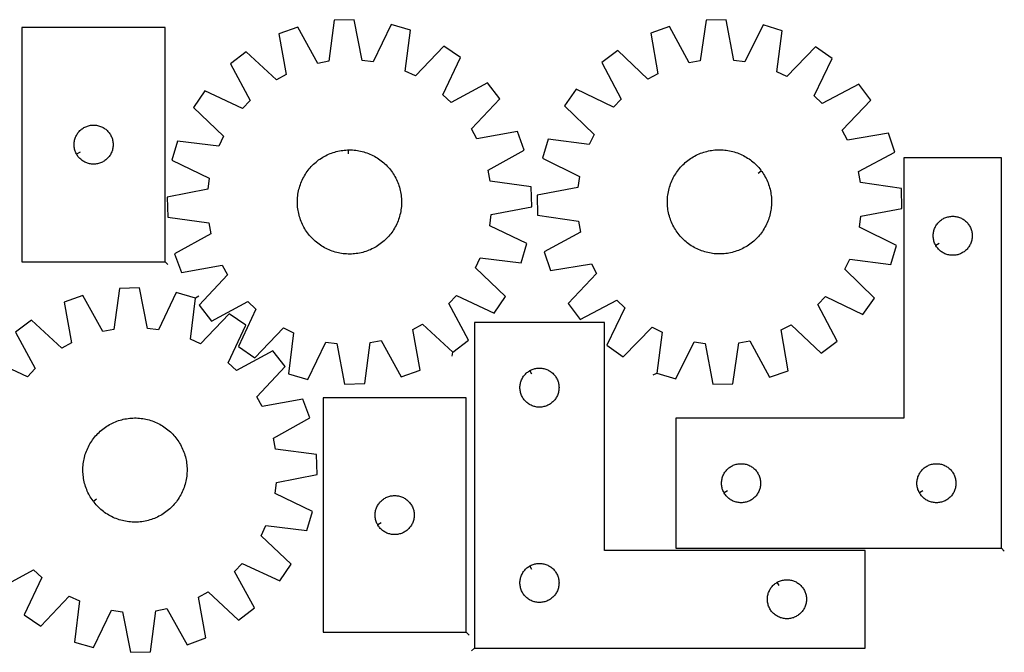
# Model space of a CAD drawing. Header units: millimetres. Extents: x 7 to 1492, y 7 to 493.
# Tile 2 of 2: x 736 to 1492, y 7 to 493. Entities that reach past the tile are written whole.
import ezdxf

# ---------------------------------------------------------------- set-up
doc = ezdxf.new("R2010")
doc.units = ezdxf.units.MM
doc.layers.add('CUT', color=7, linetype='CONTINUOUS', true_color=0x000000)
doc.layers.add('LEADIN', color=1, linetype='CONTINUOUS', true_color=0xff0000)

msp = doc.modelspace()

# ---------------------------------------------------------------- linework, layer by layer
at = {"layer": 'CUT'}
for points in [[(1068.398112, 237.520462), (1080.582941, 246.915168), (1065.515677, 274.878578), (1071.403432, 281.111852), (1100.179746, 267.662001), (1108.865083, 280.362216), (1085.894094, 302.300958), (1089.567494, 310.048571), (1121.091627, 306.149372), (1125.427291, 320.911911), (1096.801139, 334.67847), (1097.900605, 343.18203), (1129.086757, 349.215164), (1128.648343, 364.594967), (1097.169153, 368.841775), (1095.587064, 377.268895), (1123.382515, 392.643798), (1118.212938, 407.135382), (1086.962114, 401.446731), (1082.853334, 408.972507), (1104.537273, 432.184175), (1095.142568, 444.369003), (1067.179158, 429.301739), (1060.945883, 435.189494), (1074.395735, 463.965808), (1061.69552, 472.651145), (1039.756777, 449.680156), (1032.009164, 453.353556), (1035.908363, 484.87769), (1021.145824, 489.213354), (1007.379266, 460.587201), (998.875705, 461.686668), (992.842571, 492.872819), (977.462768, 492.434405), (973.215961, 460.955216), (964.78884, 459.373126), (949.413938, 487.168578), (934.922353, 481.999001), (940.611004, 450.748177), (933.085229, 446.639396), (909.873561, 468.323336), (897.688732, 458.92863), (912.755996, 430.96522), (906.868241, 424.731945), (878.091927, 438.181797), (869.40659, 425.481582), (892.377579, 403.542839), (888.704179, 395.795226), (857.180046, 399.694426), (852.844382, 384.931887), (881.470534, 371.165328), (880.371068, 362.661768), (849.184916, 356.628633), (849.62333, 341.24883), (881.10252, 337.002023), (882.684609, 328.574902), (854.889158, 313.2), (860.058735, 298.708416), (891.309559, 304.397066), (895.418339, 296.871291), (873.7344, 273.659623), (883.129105, 261.474794), (911.092515, 276.542058), (917.32579, 270.654304), (903.875938, 241.87799), (916.576153, 233.192653), (938.514896, 256.163641), (946.262509, 252.490242), (942.36331, 220.966108), (957.125849, 216.630444), (970.892407, 245.256597), (979.395968, 244.15713), (985.429102, 212.970978), (1000.808905, 213.409392), (1005.055712, 244.888582), (1013.482833, 246.470672), (1028.857735, 218.67522), (1043.34932, 223.844797), (1037.660669, 255.095621), (1045.186444, 259.204401)], [(1225.070367, 221.565739), (1239.785499, 217.071804), (1253.858653, 245.54848), (1262.349917, 244.357765), (1268.047824, 213.108627), (1283.431448, 213.381866), (1288.016036, 244.813638), (1296.45966, 246.305146), (1311.535206, 218.3462), (1326.081467, 223.359867), (1320.728717, 254.669974), (1328.298179, 258.697705), (1351.275665, 236.765768), (1363.560672, 246.02909), (1348.79455, 274.152681), (1354.748899, 280.322373), (1383.379128, 266.564295), (1392.20034, 279.170514), (1369.466256, 301.354656), (1373.222638, 309.062377), (1404.703084, 304.824894), (1409.19702, 319.540025), (1380.720344, 333.61318), (1381.911059, 342.104444), (1413.160197, 347.802351), (1412.886958, 363.185975), (1381.455185, 367.770563), (1379.963678, 376.214187), (1407.922624, 391.289733), (1402.908957, 405.835993), (1371.598849, 400.483244), (1367.571118, 408.052706), (1389.503056, 431.030192), (1380.239733, 443.315199), (1352.116142, 428.549077), (1345.94645, 434.503426), (1359.704529, 463.133655), (1347.098309, 471.954867), (1324.914168, 449.220783), (1317.206447, 452.977165), (1321.443929, 484.457611), (1306.728798, 488.951547), (1292.655644, 460.474871), (1284.16438, 461.665586), (1278.466472, 492.914724), (1263.082848, 492.641484), (1258.49826, 461.209712), (1250.054637, 459.718205), (1234.97909, 487.677151), (1220.43283, 482.663484), (1225.785579, 451.353376), (1218.216117, 447.325645), (1195.238631, 469.257583), (1182.953624, 459.99426), (1197.719747, 431.870669), (1191.765398, 425.700977), (1163.135169, 439.459056), (1154.313956, 426.852836), (1177.048041, 404.668694), (1173.291658, 396.960973), (1141.811212, 401.198456), (1137.317277, 386.483325), (1165.793953, 372.410171), (1164.603238, 363.918906), (1133.3541, 358.220999), (1133.627339, 342.837375), (1165.059111, 338.252787), (1166.550619, 329.809164), (1138.591673, 314.733617), (1143.60534, 300.187357), (1174.915447, 305.540106), (1178.943178, 297.970644), (1157.011241, 274.993158), (1166.274563, 262.708151), (1194.398154, 277.474273), (1200.567847, 271.519925), (1186.809768, 242.889695), (1199.415987, 234.068483), (1221.600129, 256.802568), (1229.30785, 253.046185)], [(847.662162, 306.9767), (847.662162, 486.9767), (737.662162, 486.9767), (737.662162, 306.9767)], [(779.612212, 389.590929), (779.42198, 389.927049), (779.076628, 390.617984), (778.767303, 391.325782), (778.494824, 392.048565), (778.259914, 392.784416), (778.063197, 393.531384), (777.905193, 394.287489), (777.786322, 395.050725), (777.706899, 395.819068), (777.667135, 396.590482), (777.667135, 397.362919), (777.706899, 398.134332), (777.786322, 398.902676), (777.905193, 399.665912), (778.063197, 400.422016), (778.259914, 401.168985), (778.494824, 401.904836), (778.767303, 402.627619), (779.076628, 403.335416), (779.42198, 404.026351), (779.802443, 404.698592), (780.217007, 405.350356), (780.664574, 405.979914), (781.143956, 406.585598), (781.653882, 407.1658), (782.193, 407.718983), (782.759881, 408.243679), (783.35302, 408.738497), (783.970846, 409.202125), (784.611719, 409.633334), (785.273941, 410.030979), (785.955755, 410.394006), (786.655354, 410.721454), (787.370881, 411.012453), (788.10044, 411.266231), (788.842096, 411.482116), (789.593881, 411.659536), (790.353804, 411.798019), (791.119847, 411.897198), (791.889981, 411.956812), (792.662162, 411.9767), (793.434344, 411.956812), (794.204477, 411.897198), (794.970521, 411.798019), (795.730443, 411.659536), (796.482229, 411.482116), (797.223885, 411.266231), (797.953444, 411.012453), (798.668971, 410.721454), (799.368569, 410.394006), (800.050383, 410.030979), (800.712605, 409.633334), (801.353479, 409.202125), (801.971305, 408.738497), (802.564444, 408.243679), (803.131325, 407.718983), (803.670443, 407.1658), (804.180369, 406.585598), (804.659751, 405.979914), (805.107318, 405.350356), (805.521882, 404.698592), (805.902344, 404.026351), (806.247696, 403.335416), (806.557022, 402.627619), (806.829501, 401.904836), (807.06441, 401.168985), (807.261128, 400.422016), (807.419132, 399.665912), (807.538002, 398.902676), (807.617425, 398.134332), (807.657189, 397.362919), (807.657189, 396.590482), (807.617425, 395.819068), (807.538002, 395.050725), (807.419132, 394.287489), (807.261128, 393.531384), (807.06441, 392.784416), (806.829501, 392.048565), (806.557022, 391.325782), (806.247696, 390.617984), (805.902344, 389.927049), (805.521882, 389.254808), (805.107318, 388.603044), (804.659751, 387.973486), (804.180369, 387.367803), (803.670443, 386.7876), (803.131325, 386.234417), (802.564444, 385.709721), (801.971305, 385.214903), (801.353479, 384.751275), (800.712605, 384.320067), (800.050383, 383.922422), (799.368569, 383.559394), (798.668971, 383.231947), (797.953444, 382.940948), (797.223885, 382.68717), (796.482229, 382.471284), (795.730443, 382.293865), (794.970521, 382.155382), (794.204477, 382.056202), (793.434344, 381.996589), (792.662162, 381.9767), (791.889981, 381.996589), (791.119847, 382.056202), (790.353804, 382.155382), (789.593881, 382.293865), (788.842096, 382.471284), (788.10044, 382.68717), (787.370881, 382.940948), (786.655354, 383.231947), (785.955755, 383.559394), (785.273941, 383.922422), (784.611719, 384.320067), (783.970846, 384.751275), (783.35302, 385.214903), (782.759881, 385.709721), (782.193, 386.234417), (781.653882, 386.7876), (781.143956, 387.367803), (780.664574, 387.973486), (780.217007, 388.603044), (779.802443, 389.254808)], [(988.310232, 392.908442), (988.938391, 392.921412), (990.194903, 392.907876), (991.450371, 392.854879), (992.703554, 392.762474), (993.953216, 392.63075), (995.198124, 392.459838), (996.43705, 392.249908), (997.668769, 392.001165), (998.892068, 391.713856), (1000.105739, 391.388264), (1001.308584, 391.02471), (1002.499416, 390.623553), (1003.677059, 390.18519), (1004.840352, 389.710052), (1005.988147, 389.198608), (1007.11931, 388.651364), (1008.232726, 388.068859), (1009.327295, 387.451668), (1010.401938, 386.800401), (1011.455594, 386.1157), (1012.487223, 385.39824), (1013.495807, 384.64873), (1014.480351, 383.86791), (1015.439883, 383.056549), (1016.373456, 382.215449), (1017.280148, 381.345441), (1018.159066, 380.447381), (1019.009341, 379.522157), (1019.830134, 378.570682), (1020.620636, 377.593895), (1021.380066, 376.592759), (1022.107676, 375.568263), (1022.802745, 374.521418), (1023.46459, 373.453257), (1024.092557, 372.364834), (1024.686025, 371.257223), (1025.244409, 370.131517), (1025.767159, 368.988827), (1026.253758, 367.830282), (1026.703726, 366.657023), (1027.11662, 365.47021), (1027.49203, 364.271013), (1027.829588, 363.060616), (1028.12896, 361.840213), (1028.38985, 360.611008), (1028.612001, 359.374216), (1028.795195, 358.131056), (1028.939249, 356.882755), (1029.044022, 355.630545), (1029.10941, 354.375662), (1029.135349, 353.119344), (1029.121814, 351.862832), (1029.068817, 350.607365), (1028.976411, 349.354181), (1028.844688, 348.104519), (1028.673776, 346.859611), (1028.463845, 345.620686), (1028.215103, 344.388966), (1027.927794, 343.165667), (1027.602201, 341.951996), (1027.238648, 340.749151), (1026.837491, 339.55832), (1026.399127, 338.380676), (1025.923989, 337.217383), (1025.412546, 336.069589), (1024.865302, 334.938425), (1024.282797, 333.825009), (1023.665606, 332.73044), (1023.014339, 331.655797), (1022.329637, 330.602141), (1021.612178, 329.570512), (1020.862668, 328.561928), (1020.081847, 327.577384), (1019.270487, 326.617853), (1018.429387, 325.68428), (1017.559378, 324.777587), (1016.661319, 323.89867), (1015.736095, 323.048395), (1014.78462, 322.227601), (1013.807832, 321.437099), (1012.806697, 320.677669), (1011.782201, 319.95006), (1010.735356, 319.25499), (1009.667195, 318.593145), (1008.578771, 317.965179), (1007.47116, 317.37171), (1006.345455, 316.813326), (1005.202765, 316.290576), (1004.044219, 315.803977), (1002.870961, 315.354009), (1001.684147, 314.941116), (1000.48495, 314.565705), (999.274553, 314.228147), (998.05415, 313.928775), (996.824946, 313.667885), (995.588153, 313.445734), (994.344993, 313.262541), (993.096692, 313.118487), (991.844482, 313.013714), (990.5896, 312.948325), (989.333282, 312.922386), (988.076769, 312.935922), (986.821302, 312.988918), (985.568119, 313.081324), (984.318457, 313.213048), (983.073549, 313.383959), (981.834623, 313.59389), (980.602903, 313.842633), (979.379605, 314.129942), (978.165934, 314.455534), (976.963089, 314.819088), (975.772257, 315.220244), (974.594614, 315.658608), (973.431321, 316.133746), (972.283526, 316.64519), (971.152363, 317.192434), (970.038947, 317.774939), (968.944377, 318.392129), (967.869734, 319.043397), (966.816079, 319.728098), (965.78445, 320.445558), (964.775866, 321.195068), (963.791322, 321.975888), (962.83179, 322.787249), (961.898217, 323.628348), (960.991525, 324.498357), (960.112607, 325.396417), (959.262332, 326.32164), (958.441539, 327.273116), (957.651037, 328.249903), (956.891606, 329.251038), (956.163997, 330.275534), (955.468927, 331.322379), (954.807083, 332.390541), (954.179116, 333.478964), (953.585648, 334.586575), (953.027263, 335.712281), (952.504514, 336.85497), (952.017915, 338.013516), (951.567946, 339.186774), (951.155053, 340.373588), (950.779643, 341.572785), (950.442085, 342.783182), (950.142713, 344.003585), (949.881823, 345.232789), (949.659671, 346.469582), (949.476478, 347.712742), (949.332424, 348.961043), (949.227651, 350.213253), (949.162263, 351.468136), (949.136324, 352.724453), (949.149859, 353.980966), (949.202856, 355.236433), (949.295262, 356.489616), (949.426985, 357.739279), (949.597897, 358.984187), (949.807828, 360.223112), (950.05657, 361.454832), (950.343879, 362.678131), (950.669471, 363.891802), (951.033025, 365.094646), (951.434182, 366.285478), (951.872546, 367.463121), (952.347684, 368.626414), (952.859127, 369.774209), (953.406371, 370.905372), (953.988876, 372.018788), (954.606067, 373.113358), (955.257334, 374.188001), (955.942036, 375.241657), (956.659495, 376.273286), (957.409005, 377.28187), (958.189826, 378.266413), (959.001186, 379.225945), (959.842286, 380.159518), (960.712295, 381.066211), (961.610354, 381.945128), (962.535578, 382.795403), (963.487053, 383.616197), (964.46384, 384.406699), (965.464976, 385.166129), (966.489472, 385.893738), (967.536317, 386.588808), (968.604478, 387.250653), (969.692901, 387.878619), (970.800512, 388.472087), (971.926218, 389.030472), (973.068908, 389.553222), (974.227454, 390.039821), (975.400712, 390.489789), (976.587525, 390.902682), (977.786723, 391.278093), (978.99712, 391.615651), (980.217523, 391.915022), (981.446727, 392.175913), (982.683519, 392.398064), (983.92668, 392.581257), (985.174981, 392.725311), (986.42719, 392.830084), (987.682073, 392.895472)], [(1305.379381, 376.839546), (1305.753699, 376.33493), (1306.470265, 375.30268), (1307.154054, 374.248432), (1307.80439, 373.173225), (1308.420633, 372.078121), (1309.002173, 370.964202), (1309.548438, 369.832565), (1310.058887, 368.684328), (1310.533017, 367.520624), (1310.970361, 366.342601), (1311.370486, 365.151422), (1311.732998, 363.948263), (1312.057539, 362.734311), (1312.343789, 361.510764), (1312.591465, 360.278829), (1312.800323, 359.039722), (1312.970156, 357.794667), (1313.100798, 356.544891), (1313.192118, 355.291628), (1313.244028, 354.036115), (1313.256475, 352.779592), (1313.229448, 351.523297), (1313.162973, 350.268471), (1313.057116, 349.016352), (1312.911981, 347.768177), (1312.727711, 346.525176), (1312.504489, 345.288576), (1312.242534, 344.059598), (1311.942106, 342.839455), (1311.6035, 341.62935), (1311.227051, 340.430479), (1310.81313, 339.244023), (1310.362146, 338.071155), (1309.874544, 336.913031), (1309.350805, 335.770795), (1308.791446, 334.645573), (1308.197018, 333.538476), (1307.56811, 332.450597), (1306.90534, 331.38301), (1306.209364, 330.336767), (1305.480868, 329.312901), (1304.720571, 328.312424), (1303.929224, 327.336321), (1303.107606, 326.385557), (1302.25653, 325.46107), (1301.376836, 324.563772), (1300.46939, 323.694549), (1299.535089, 322.854258), (1298.574855, 322.043729), (1297.589636, 321.263761), (1296.580403, 320.515125), (1295.548153, 319.798559), (1294.493905, 319.11477), (1293.418698, 318.464434), (1292.323595, 317.848191), (1291.209675, 317.26665), (1290.078038, 316.720386), (1288.929801, 316.209937), (1287.766097, 315.735806), (1286.588074, 315.298462), (1285.396895, 314.898337), (1284.193736, 314.535825), (1282.979784, 314.211284), (1281.756237, 313.925034), (1280.524302, 313.677358), (1279.285195, 313.468501), (1278.04014, 313.298667), (1276.790364, 313.168026), (1275.537101, 313.076705), (1274.281588, 313.024796), (1273.025065, 313.012349), (1271.76877, 313.039376), (1270.513944, 313.105851), (1269.261826, 313.211708), (1268.01365, 313.356843), (1266.770649, 313.541112), (1265.534049, 313.764335), (1264.305071, 314.026289), (1263.084928, 314.326718), (1261.874824, 314.665324), (1260.675952, 315.041773), (1259.489497, 315.455693), (1258.316628, 315.906677), (1257.158504, 316.39428), (1256.016268, 316.918019), (1254.891046, 317.477378), (1253.783949, 318.071805), (1252.69607, 318.700714), (1251.628483, 319.363483), (1250.58224, 320.059459), (1249.558374, 320.787955), (1248.557897, 321.548252), (1247.581794, 322.3396), (1246.63103, 323.161217), (1245.706543, 324.012293), (1244.809245, 324.891988), (1243.940022, 325.799434), (1243.099731, 326.733734), (1242.289202, 327.693968), (1241.509234, 328.679188), (1240.760598, 329.68842), (1240.044032, 330.72067), (1239.360243, 331.774919), (1238.709907, 332.850125), (1238.093664, 333.945229), (1237.512124, 335.059149), (1236.965859, 336.190786), (1236.45541, 337.339023), (1235.981279, 338.502727), (1235.543936, 339.680749), (1235.14381, 340.871928), (1234.781298, 342.075087), (1234.456757, 343.289039), (1234.170507, 344.512587), (1233.922832, 345.744522), (1233.713974, 346.983628), (1233.54414, 348.228684), (1233.413499, 349.47846), (1233.322179, 350.731722), (1233.270269, 351.987235), (1233.257822, 353.243759), (1233.284849, 354.500054), (1233.351324, 355.754879), (1233.457181, 357.006998), (1233.602316, 358.255174), (1233.786586, 359.498175), (1234.009808, 360.734774), (1234.271762, 361.963752), (1234.572191, 363.183896), (1234.910797, 364.394), (1235.287246, 365.592872), (1235.701167, 366.779327), (1236.152151, 367.952195), (1236.639753, 369.110319), (1237.163492, 370.252556), (1237.722851, 371.377778), (1238.317278, 372.484874), (1238.946187, 373.572753), (1239.608956, 374.640341), (1240.304933, 375.686584), (1241.033429, 376.710449), (1241.793726, 377.710927), (1242.585073, 378.687029), (1243.40669, 379.637793), (1244.257766, 380.56228), (1245.137461, 381.459578), (1246.044907, 382.328802), (1246.979207, 383.169093), (1247.939441, 383.979622), (1248.924661, 384.759589), (1249.933894, 385.508226), (1250.966144, 386.224792), (1252.020392, 386.90858), (1253.095599, 387.558917), (1254.190702, 388.17516), (1255.304622, 388.7567), (1256.436259, 389.302965), (1257.584496, 389.813414), (1258.7482, 390.287544), (1259.926223, 390.724888), (1261.117401, 391.125013), (1262.32056, 391.487525), (1263.534513, 391.812066), (1264.75806, 392.098316), (1265.989995, 392.345992), (1267.229101, 392.55485), (1268.474157, 392.724683), (1269.723933, 392.855325), (1270.977195, 392.946645), (1272.232708, 392.998555), (1273.489232, 393.011002), (1274.745527, 392.983975), (1276.000352, 392.9175), (1277.252471, 392.811643), (1278.500647, 392.666508), (1279.743648, 392.482238), (1280.980248, 392.259016), (1282.209225, 391.997061), (1283.429369, 391.696633), (1284.639473, 391.358027), (1285.838345, 390.981578), (1287.0248, 390.567657), (1288.197668, 390.116673), (1289.355792, 389.629071), (1290.498029, 389.105332), (1291.623251, 388.545973), (1292.730347, 387.951545), (1293.818226, 387.322637), (1294.885814, 386.659867), (1295.932057, 385.963891), (1296.955922, 385.235395), (1297.9564, 384.475098), (1298.932502, 383.68375), (1299.883266, 382.862133), (1300.807753, 382.011057), (1301.705051, 381.131362), (1302.574275, 380.223917), (1303.414566, 379.289616), (1304.225095, 378.329382), (1305.005063, 377.344163)], [(1489.835418, 86.9497), (1489.835418, 386.9497), (1414.835418, 386.9497), (1414.835418, 186.9497), (1239.835418, 186.9497), (1239.835418, 86.9497)], [(1439.285468, 319.563928), (1439.095236, 319.900049), (1438.749884, 320.590984), (1438.440559, 321.298781), (1438.16808, 322.021564), (1437.93317, 322.757415), (1437.736453, 323.504384), (1437.578449, 324.260488), (1437.459578, 325.023724), (1437.380155, 325.792068), (1437.340391, 326.563481), (1437.340391, 327.335919), (1437.380155, 328.107332), (1437.459578, 328.875675), (1437.578449, 329.638911), (1437.736453, 330.395016), (1437.93317, 331.141984), (1438.16808, 331.877836), (1438.440559, 332.600618), (1438.749884, 333.308416), (1439.095236, 333.999351), (1439.475699, 334.671592), (1439.890263, 335.323356), (1440.33783, 335.952914), (1440.817212, 336.558597), (1441.327138, 337.1388), (1441.866256, 337.691983), (1442.433136, 338.216679), (1443.026276, 338.711497), (1443.644102, 339.175125), (1444.284975, 339.606333), (1444.947197, 340.003978), (1445.629011, 340.367006), (1446.32861, 340.694453), (1447.044137, 340.985452), (1447.773696, 341.239231), (1448.515351, 341.455116), (1449.267137, 341.632535), (1450.02706, 341.771018), (1450.793103, 341.870198), (1451.563237, 341.929811), (1452.335418, 341.9497), (1453.1076, 341.929811), (1453.877733, 341.870198), (1454.643777, 341.771018), (1455.403699, 341.632535), (1456.155485, 341.455116), (1456.897141, 341.239231), (1457.6267, 340.985452), (1458.342227, 340.694453), (1459.041825, 340.367006), (1459.723639, 340.003978), (1460.385861, 339.606333), (1461.026735, 339.175125), (1461.644561, 338.711497), (1462.2377, 338.216679), (1462.804581, 337.691983), (1463.343699, 337.1388), (1463.853625, 336.558597), (1464.333007, 335.952914), (1464.780573, 335.323356), (1465.195138, 334.671592), (1465.5756, 333.999351), (1465.920952, 333.308416), (1466.230278, 332.600618), (1466.502757, 331.877836), (1466.737666, 331.141984), (1466.934384, 330.395016), (1467.092388, 329.638911), (1467.211258, 328.875675), (1467.290681, 328.107332), (1467.330445, 327.335919), (1467.330445, 326.563481), (1467.290681, 325.792068), (1467.211258, 325.023724), (1467.092388, 324.260488), (1466.934384, 323.504384), (1466.737666, 322.757415), (1466.502757, 322.021564), (1466.230278, 321.298781), (1465.920952, 320.590984), (1465.5756, 319.900049), (1465.195138, 319.227808), (1464.780573, 318.576044), (1464.333007, 317.946486), (1463.853625, 317.340802), (1463.343699, 316.7606), (1462.804581, 316.207417), (1462.2377, 315.682721), (1461.644561, 315.187903), (1461.026735, 314.724275), (1460.385861, 314.293066), (1459.723639, 313.895421), (1459.041825, 313.532394), (1458.342227, 313.204946), (1457.6267, 312.913948), (1456.897141, 312.660169), (1456.155485, 312.444284), (1455.403699, 312.266865), (1454.643777, 312.128381), (1453.877733, 312.029202), (1453.1076, 311.969588), (1452.335418, 311.9497), (1451.563237, 311.969588), (1450.793103, 312.029202), (1450.02706, 312.128381), (1449.267137, 312.266865), (1448.515351, 312.444284), (1447.773696, 312.660169), (1447.044137, 312.913948), (1446.32861, 313.204946), (1445.629011, 313.532394), (1444.947197, 313.895421), (1444.284975, 314.293066), (1443.644102, 314.724275), (1443.026276, 315.187903), (1442.433136, 315.682721), (1441.866256, 316.207417), (1441.327138, 316.7606), (1440.817212, 317.340802), (1440.33783, 317.946486), (1439.890263, 318.576044), (1439.475699, 319.227808)], [(1085.03109, 10.347427), (1385.03109, 10.347427), (1385.03109, 85.347427), (1185.03109, 85.347427), (1185.03109, 260.347427), (1085.03109, 260.347427)], [(1127.645319, 223.397377), (1127.981439, 223.587608), (1128.672375, 223.93296), (1129.380172, 224.242286), (1130.102955, 224.514765), (1130.838806, 224.749675), (1131.585774, 224.946392), (1132.341879, 225.104396), (1133.105115, 225.223267), (1133.873459, 225.302689), (1134.644872, 225.342454), (1135.417309, 225.342454), (1136.188722, 225.302689), (1136.957066, 225.223267), (1137.720302, 225.104396), (1138.476407, 224.946392), (1139.223375, 224.749675), (1139.959226, 224.514765), (1140.682009, 224.242286), (1141.389806, 223.93296), (1142.080742, 223.587608), (1142.752982, 223.207146), (1143.404746, 222.792582), (1144.034305, 222.345015), (1144.639988, 221.865633), (1145.220191, 221.355707), (1145.773373, 220.816589), (1146.298069, 220.249708), (1146.792888, 219.656569), (1147.256516, 219.038743), (1147.687724, 218.397869), (1148.085369, 217.735648), (1148.448397, 217.053833), (1148.775844, 216.354235), (1149.066843, 215.638708), (1149.320621, 214.909149), (1149.536506, 214.167493), (1149.713926, 213.415708), (1149.852409, 212.655785), (1149.951589, 211.889741), (1150.011202, 211.119608), (1150.03109, 210.347427), (1150.011202, 209.575245), (1149.951589, 208.805112), (1149.852409, 208.039068), (1149.713926, 207.279146), (1149.536506, 206.52736), (1149.320621, 205.785704), (1149.066843, 205.056145), (1148.775844, 204.340618), (1148.448397, 203.64102), (1148.085369, 202.959205), (1147.687724, 202.296984), (1147.256516, 201.65611), (1146.792888, 201.038284), (1146.298069, 200.445145), (1145.773373, 199.878264), (1145.220191, 199.339146), (1144.639988, 198.82922), (1144.034305, 198.349838), (1143.404746, 197.902271), (1142.752982, 197.487707), (1142.080742, 197.107245), (1141.389806, 196.761893), (1140.682009, 196.452567), (1139.959226, 196.180088), (1139.223375, 195.945178), (1138.476407, 195.748461), (1137.720302, 195.590457), (1136.957066, 195.471586), (1136.188722, 195.392164), (1135.417309, 195.352399), (1134.644872, 195.352399), (1133.873459, 195.392164), (1133.105115, 195.471586), (1132.341879, 195.590457), (1131.585774, 195.748461), (1130.838806, 195.945178), (1130.102955, 196.180088), (1129.380172, 196.452567), (1128.672375, 196.761893), (1127.981439, 197.107245), (1127.309198, 197.487707), (1126.657435, 197.902271), (1126.027876, 198.349838), (1125.422193, 198.82922), (1124.84199, 199.339146), (1124.288808, 199.878264), (1123.764112, 200.445145), (1123.269293, 201.038284), (1122.805665, 201.65611), (1122.374457, 202.296984), (1121.976812, 202.959205), (1121.613784, 203.64102), (1121.286337, 204.340618), (1120.995338, 205.056145), (1120.74156, 205.785704), (1120.525675, 206.52736), (1120.348255, 207.279146), (1120.209772, 208.039068), (1120.110592, 208.805112), (1120.050979, 209.575245), (1120.03109, 210.347427), (1120.050979, 211.119608), (1120.110592, 211.889741), (1120.209772, 212.655785), (1120.348255, 213.415708), (1120.525675, 214.167493), (1120.74156, 214.909149), (1120.995338, 215.638708), (1121.286337, 216.354235), (1121.613784, 217.053833), (1121.976812, 217.735648), (1122.374457, 218.397869), (1122.805665, 219.038743), (1123.269293, 219.656569), (1123.764112, 220.249708), (1124.288808, 220.816589), (1124.84199, 221.355707), (1125.422193, 221.865633), (1126.027876, 222.345015), (1126.657435, 222.792582), (1127.309198, 223.207146)], [(1078.834709, 22.45253), (1078.834709, 202.45253), (968.834709, 202.45253), (968.834709, 22.45253)], [(792.615349, 122.807088), (792.23461, 123.306878), (791.504907, 124.329883), (790.807696, 125.375304), (790.143667, 126.442109), (789.513475, 127.529245), (788.917742, 128.635639), (788.357055, 129.7602), (787.831969, 130.901818), (787.343, 132.059365), (786.890633, 133.231701), (786.475312, 134.417667), (786.097448, 135.616093), (785.757415, 136.825797), (785.455547, 138.045585), (785.192142, 139.274253), (784.96746, 140.510589), (784.781724, 141.753371), (784.635116, 143.001375), (784.527782, 144.253368), (784.459826, 145.508114), (784.431316, 146.764376), (784.442281, 148.020914), (784.492709, 149.276487), (784.58255, 150.529856), (784.711717, 151.779786), (784.880081, 153.025041), (785.087476, 154.264393), (785.333698, 155.496619), (785.618503, 156.720504), (785.941612, 157.934838), (786.302704, 159.138424), (786.701423, 160.330074), (787.137376, 161.508612), (787.610133, 162.672875), (788.119227, 163.821713), (788.664156, 164.953994), (789.244381, 166.068599), (789.859331, 167.164429), (790.508398, 168.240403), (791.190943, 169.295457), (791.90629, 170.328552), (792.653735, 171.338668), (793.432539, 172.324807), (794.241935, 173.285997), (795.081122, 174.221288), (795.949274, 175.129759), (796.845534, 176.010512), (797.769016, 176.862678), (798.718809, 177.685417), (799.693977, 178.477916), (800.693557, 179.239393), (801.716562, 179.969097), (802.761983, 180.666307), (803.828788, 181.330336), (804.915924, 181.960528), (806.022318, 182.556261), (807.146879, 183.116948), (808.288497, 183.642035), (809.446044, 184.131003), (810.61838, 184.583371), (811.804346, 184.998691), (813.002772, 185.376555), (814.212476, 185.716589), (815.432264, 186.018457), (816.660932, 186.281862), (817.897268, 186.506543), (819.14005, 186.692279), (820.388054, 186.838887), (821.640047, 186.946222), (822.894793, 187.014178), (824.151055, 187.042687), (825.407593, 187.031723), (826.663166, 186.981295), (827.916535, 186.891453), (829.166464, 186.762287), (830.41172, 186.593923), (831.651072, 186.386527), (832.883298, 186.140306), (834.107182, 185.8555), (835.321517, 185.532392), (836.525103, 185.1713), (837.716753, 184.77258), (838.895291, 184.336627), (840.059553, 183.86387), (841.208392, 183.354776), (842.340673, 182.809848), (843.455278, 182.229622), (844.551108, 181.614672), (845.627081, 180.965605), (846.682136, 180.283061), (847.715231, 179.567713), (848.725346, 178.820269), (849.711486, 178.041464), (850.672675, 177.232069), (851.607967, 176.392881), (852.516438, 175.524729), (853.397191, 174.62847), (854.249357, 173.704988), (855.072096, 172.755194), (855.864595, 171.780026), (856.626072, 170.780446), (857.355776, 169.757441), (858.052986, 168.712021), (858.717015, 167.645216), (859.347207, 166.55808), (859.94294, 165.451685), (860.503627, 164.327124), (861.028713, 163.185507), (861.517682, 162.027959), (861.97005, 160.855624), (862.38537, 159.669657), (862.763234, 158.471231), (863.103268, 157.261527), (863.405136, 156.041739), (863.66854, 154.813071), (863.893222, 153.576736), (864.078958, 152.333953), (864.225566, 151.08595), (864.332901, 149.833957), (864.400856, 148.57921), (864.429366, 147.322948), (864.418402, 146.066411), (864.367974, 144.810838), (864.278132, 143.557468), (864.148966, 142.307539), (863.980602, 141.062284), (863.773206, 139.822931), (863.526984, 138.590705), (863.242179, 137.366821), (862.919071, 136.152487), (862.557979, 134.948901), (862.159259, 133.757251), (861.723306, 132.578713), (861.250549, 131.41445), (860.741455, 130.265611), (860.196527, 129.133331), (859.616301, 128.018725), (859.001351, 126.922895), (858.352284, 125.846922), (857.66974, 124.791867), (856.954392, 123.758772), (856.206948, 122.748657), (855.428143, 121.762518), (854.618748, 120.801328), (853.77956, 119.866036), (852.911408, 118.957565), (852.015149, 118.076812), (851.091666, 117.224646), (850.141873, 116.401907), (849.166705, 115.609409), (848.167125, 114.847931), (847.14412, 114.118228), (846.098699, 113.421017), (845.031895, 112.756989), (843.944759, 112.126797), (842.838364, 111.531063), (841.713803, 110.970377), (840.572186, 110.44529), (839.414638, 109.956321), (838.242302, 109.503954), (837.056336, 109.088633), (835.85791, 108.710769), (834.648206, 108.370736), (833.428418, 108.068868), (832.19975, 107.805463), (830.963415, 107.580782), (829.720632, 107.395045), (828.472628, 107.248437), (827.220636, 107.141103), (825.965889, 107.073147), (824.709627, 107.044637), (823.45309, 107.055602), (822.197516, 107.10603), (820.944147, 107.195871), (819.694218, 107.325038), (818.448963, 107.493402), (817.20961, 107.700797), (815.977384, 107.947019), (814.7535, 108.231825), (813.539165, 108.554933), (812.335579, 108.916025), (811.143929, 109.314744), (809.965392, 109.750697), (808.801129, 110.223454), (807.65229, 110.732548), (806.520009, 111.277477), (805.405404, 111.857702), (804.309574, 112.472652), (803.233601, 113.12172), (802.178546, 113.804264), (801.145451, 114.519611), (800.135336, 115.267056), (799.149197, 116.04586), (798.188007, 116.855256), (797.252715, 117.694443), (796.344244, 118.562595), (795.463491, 119.458855), (794.611325, 120.382337), (793.788586, 121.332131), (792.996087, 122.307298)], [(1276.785468, 129.563928), (1276.595236, 129.900049), (1276.249884, 130.590984), (1275.940559, 131.298781), (1275.66808, 132.021564), (1275.43317, 132.757415), (1275.236453, 133.504384), (1275.078449, 134.260488), (1274.959578, 135.023724), (1274.880155, 135.792068), (1274.840391, 136.563481), (1274.840391, 137.335919), (1274.880155, 138.107332), (1274.959578, 138.875675), (1275.078449, 139.638911), (1275.236453, 140.395016), (1275.43317, 141.141984), (1275.66808, 141.877836), (1275.940559, 142.600618), (1276.249884, 143.308416), (1276.595236, 143.999351), (1276.975699, 144.671592), (1277.390263, 145.323356), (1277.83783, 145.952914), (1278.317212, 146.558597), (1278.827138, 147.1388), (1279.366256, 147.691983), (1279.933136, 148.216679), (1280.526276, 148.711497), (1281.144102, 149.175125), (1281.784975, 149.606333), (1282.447197, 150.003978), (1283.129011, 150.367006), (1283.82861, 150.694453), (1284.544137, 150.985452), (1285.273696, 151.239231), (1286.015351, 151.455116), (1286.767137, 151.632535), (1287.52706, 151.771018), (1288.293103, 151.870198), (1289.063237, 151.929811), (1289.835418, 151.9497), (1290.6076, 151.929811), (1291.377733, 151.870198), (1292.143777, 151.771018), (1292.903699, 151.632535), (1293.655485, 151.455116), (1294.397141, 151.239231), (1295.1267, 150.985452), (1295.842227, 150.694453), (1296.541825, 150.367006), (1297.223639, 150.003978), (1297.885861, 149.606333), (1298.526735, 149.175125), (1299.144561, 148.711497), (1299.7377, 148.216679), (1300.304581, 147.691983), (1300.843699, 147.1388), (1301.353625, 146.558597), (1301.833007, 145.952914), (1302.280573, 145.323356), (1302.695138, 144.671592), (1303.0756, 143.999351), (1303.420952, 143.308416), (1303.730278, 142.600618), (1304.002757, 141.877836), (1304.237666, 141.141984), (1304.434384, 140.395016), (1304.592388, 139.638911), (1304.711258, 138.875675), (1304.790681, 138.107332), (1304.830445, 137.335919), (1304.830445, 136.563481), (1304.790681, 135.792068), (1304.711258, 135.023724), (1304.592388, 134.260488), (1304.434384, 133.504384), (1304.237666, 132.757415), (1304.002757, 132.021564), (1303.730278, 131.298781), (1303.420952, 130.590984), (1303.0756, 129.900049), (1302.695138, 129.227808), (1302.280573, 128.576044), (1301.833007, 127.946486), (1301.353625, 127.340802), (1300.843699, 126.7606), (1300.304581, 126.207417), (1299.7377, 125.682721), (1299.144561, 125.187903), (1298.526735, 124.724275), (1297.885861, 124.293066), (1297.223639, 123.895421), (1296.541825, 123.532394), (1295.842227, 123.204946), (1295.1267, 122.913948), (1294.397141, 122.660169), (1293.655485, 122.444284), (1292.903699, 122.266865), (1292.143777, 122.128381), (1291.377733, 122.029202), (1290.6076, 121.969588), (1289.835418, 121.9497), (1289.063237, 121.969588), (1288.293103, 122.029202), (1287.52706, 122.128381), (1286.767137, 122.266865), (1286.015351, 122.444284), (1285.273696, 122.660169), (1284.544137, 122.913948), (1283.82861, 123.204946), (1283.129011, 123.532394), (1282.447197, 123.895421), (1281.784975, 124.293066), (1281.144102, 124.724275), (1280.526276, 125.187903), (1279.933136, 125.682721), (1279.366256, 126.207417), (1278.827138, 126.7606), (1278.317212, 127.340802), (1277.83783, 127.946486), (1277.390263, 128.576044), (1276.975699, 129.227808)], [(1426.785468, 129.563928), (1426.595236, 129.900049), (1426.249884, 130.590984), (1425.940559, 131.298781), (1425.66808, 132.021564), (1425.43317, 132.757415), (1425.236453, 133.504384), (1425.078449, 134.260488), (1424.959578, 135.023724), (1424.880155, 135.792068), (1424.840391, 136.563481), (1424.840391, 137.335919), (1424.880155, 138.107332), (1424.959578, 138.875675), (1425.078449, 139.638911), (1425.236453, 140.395016), (1425.43317, 141.141984), (1425.66808, 141.877836), (1425.940559, 142.600618), (1426.249884, 143.308416), (1426.595236, 143.999351), (1426.975699, 144.671592), (1427.390263, 145.323356), (1427.83783, 145.952914), (1428.317212, 146.558597), (1428.827138, 147.1388), (1429.366256, 147.691983), (1429.933136, 148.216679), (1430.526276, 148.711497), (1431.144102, 149.175125), (1431.784975, 149.606333), (1432.447197, 150.003978), (1433.129011, 150.367006), (1433.82861, 150.694453), (1434.544137, 150.985452), (1435.273696, 151.239231), (1436.015351, 151.455116), (1436.767137, 151.632535), (1437.52706, 151.771018), (1438.293103, 151.870198), (1439.063237, 151.929811), (1439.835418, 151.9497), (1440.6076, 151.929811), (1441.377733, 151.870198), (1442.143777, 151.771018), (1442.903699, 151.632535), (1443.655485, 151.455116), (1444.397141, 151.239231), (1445.1267, 150.985452), (1445.842227, 150.694453), (1446.541825, 150.367006), (1447.223639, 150.003978), (1447.885861, 149.606333), (1448.526735, 149.175125), (1449.144561, 148.711497), (1449.7377, 148.216679), (1450.304581, 147.691983), (1450.843699, 147.1388), (1451.353625, 146.558597), (1451.833007, 145.952914), (1452.280573, 145.323356), (1452.695138, 144.671592), (1453.0756, 143.999351), (1453.420952, 143.308416), (1453.730278, 142.600618), (1454.002757, 141.877836), (1454.237666, 141.141984), (1454.434384, 140.395016), (1454.592388, 139.638911), (1454.711258, 138.875675), (1454.790681, 138.107332), (1454.830445, 137.335919), (1454.830445, 136.563481), (1454.790681, 135.792068), (1454.711258, 135.023724), (1454.592388, 134.260488), (1454.434384, 133.504384), (1454.237666, 132.757415), (1454.002757, 132.021564), (1453.730278, 131.298781), (1453.420952, 130.590984), (1453.0756, 129.900049), (1452.695138, 129.227808), (1452.280573, 128.576044), (1451.833007, 127.946486), (1451.353625, 127.340802), (1450.843699, 126.7606), (1450.304581, 126.207417), (1449.7377, 125.682721), (1449.144561, 125.187903), (1448.526735, 124.724275), (1447.885861, 124.293066), (1447.223639, 123.895421), (1446.541825, 123.532394), (1445.842227, 123.204946), (1445.1267, 122.913948), (1444.397141, 122.660169), (1443.655485, 122.444284), (1442.903699, 122.266865), (1442.143777, 122.128381), (1441.377733, 122.029202), (1440.6076, 121.969588), (1439.835418, 121.9497), (1439.063237, 121.969588), (1438.293103, 122.029202), (1437.52706, 122.128381), (1436.767137, 122.266865), (1436.015351, 122.444284), (1435.273696, 122.660169), (1434.544137, 122.913948), (1433.82861, 123.204946), (1433.129011, 123.532394), (1432.447197, 123.895421), (1431.784975, 124.293066), (1431.144102, 124.724275), (1430.526276, 125.187903), (1429.933136, 125.682721), (1429.366256, 126.207417), (1428.827138, 126.7606), (1428.317212, 127.340802), (1427.83783, 127.946486), (1427.390263, 128.576044), (1426.975699, 129.227808)], [(1010.784758, 105.066759), (1010.594527, 105.402879), (1010.249175, 106.093814), (1009.939849, 106.801612), (1009.66737, 107.524395), (1009.432461, 108.260246), (1009.235743, 109.007214), (1009.077739, 109.763319), (1008.958869, 110.526555), (1008.879446, 111.294898), (1008.839682, 112.066312), (1008.839682, 112.838749), (1008.879446, 113.610162), (1008.958869, 114.378506), (1009.077739, 115.141742), (1009.235743, 115.897846), (1009.432461, 116.644815), (1009.66737, 117.380666), (1009.939849, 118.103449), (1010.249175, 118.811246), (1010.594527, 119.502181), (1010.974989, 120.174422), (1011.389554, 120.826186), (1011.83712, 121.455745), (1012.316502, 122.061428), (1012.826428, 122.64163), (1013.365546, 123.194813), (1013.932427, 123.719509), (1014.525567, 124.214327), (1015.143392, 124.677955), (1015.784266, 125.109164), (1016.446488, 125.506809), (1017.128302, 125.869837), (1017.8279, 126.197284), (1018.543427, 126.488283), (1019.272986, 126.742061), (1020.014642, 126.957946), (1020.766428, 127.135366), (1021.52635, 127.273849), (1022.292394, 127.373028), (1023.062527, 127.432642), (1023.834709, 127.45253), (1024.60689, 127.432642), (1025.377024, 127.373028), (1026.143067, 127.273849), (1026.90299, 127.135366), (1027.654776, 126.957946), (1028.396431, 126.742061), (1029.12599, 126.488283), (1029.841517, 126.197284), (1030.541116, 125.869837), (1031.22293, 125.506809), (1031.885152, 125.109164), (1032.526025, 124.677955), (1033.143851, 124.214327), (1033.736991, 123.719509), (1034.303871, 123.194813), (1034.842989, 122.64163), (1035.352915, 122.061428), (1035.832297, 121.455745), (1036.279864, 120.826186), (1036.694428, 120.174422), (1037.074891, 119.502181), (1037.420243, 118.811246), (1037.729568, 118.103449), (1038.002047, 117.380666), (1038.236957, 116.644815), (1038.433674, 115.897846), (1038.591678, 115.141742), (1038.710549, 114.378506), (1038.789972, 113.610162), (1038.829736, 112.838749), (1038.829736, 112.066312), (1038.789972, 111.294898), (1038.710549, 110.526555), (1038.591678, 109.763319), (1038.433674, 109.007214), (1038.236957, 108.260246), (1038.002047, 107.524395), (1037.729568, 106.801612), (1037.420243, 106.093814), (1037.074891, 105.402879), (1036.694428, 104.730638), (1036.279864, 104.078874), (1035.832297, 103.449316), (1035.352915, 102.843633), (1034.842989, 102.26343), (1034.303871, 101.710247), (1033.736991, 101.185551), (1033.143851, 100.690733), (1032.526025, 100.227105), (1031.885152, 99.795897), (1031.22293, 99.398252), (1030.541116, 99.035224), (1029.841517, 98.707777), (1029.12599, 98.416778), (1028.396431, 98.163), (1027.654776, 97.947114), (1026.90299, 97.769695), (1026.143067, 97.631212), (1025.377024, 97.532032), (1024.60689, 97.472419), (1023.834709, 97.45253), (1023.062527, 97.472419), (1022.292394, 97.532032), (1021.52635, 97.631212), (1020.766428, 97.769695), (1020.014642, 97.947114), (1019.272986, 98.163), (1018.543427, 98.416778), (1017.8279, 98.707777), (1017.128302, 99.035224), (1016.446488, 99.398252), (1015.784266, 99.795897), (1015.143392, 100.227105), (1014.525567, 100.690733), (1013.932427, 101.185551), (1013.365546, 101.710247), (1012.826428, 102.26343), (1012.316502, 102.843633), (1011.83712, 103.449316), (1011.389554, 104.078874), (1010.974989, 104.730638)], [(1127.645319, 73.397377), (1127.981439, 73.587608), (1128.672375, 73.93296), (1129.380172, 74.242286), (1130.102955, 74.514765), (1130.838806, 74.749675), (1131.585774, 74.946392), (1132.341879, 75.104396), (1133.105115, 75.223267), (1133.873459, 75.302689), (1134.644872, 75.342454), (1135.417309, 75.342454), (1136.188722, 75.302689), (1136.957066, 75.223267), (1137.720302, 75.104396), (1138.476407, 74.946392), (1139.223375, 74.749675), (1139.959226, 74.514765), (1140.682009, 74.242286), (1141.389806, 73.93296), (1142.080742, 73.587608), (1142.752982, 73.207146), (1143.404746, 72.792582), (1144.034305, 72.345015), (1144.639988, 71.865633), (1145.220191, 71.355707), (1145.773373, 70.816589), (1146.298069, 70.249708), (1146.792888, 69.656569), (1147.256516, 69.038743), (1147.687724, 68.397869), (1148.085369, 67.735648), (1148.448397, 67.053833), (1148.775844, 66.354235), (1149.066843, 65.638708), (1149.320621, 64.909149), (1149.536506, 64.167493), (1149.713926, 63.415708), (1149.852409, 62.655785), (1149.951589, 61.889741), (1150.011202, 61.119608), (1150.03109, 60.347427), (1150.011202, 59.575245), (1149.951589, 58.805112), (1149.852409, 58.039068), (1149.713926, 57.279146), (1149.536506, 56.52736), (1149.320621, 55.785704), (1149.066843, 55.056145), (1148.775844, 54.340618), (1148.448397, 53.64102), (1148.085369, 52.959205), (1147.687724, 52.296984), (1147.256516, 51.65611), (1146.792888, 51.038284), (1146.298069, 50.445145), (1145.773373, 49.878264), (1145.220191, 49.339146), (1144.639988, 48.82922), (1144.034305, 48.349838), (1143.404746, 47.902271), (1142.752982, 47.487707), (1142.080742, 47.107245), (1141.389806, 46.761893), (1140.682009, 46.452567), (1139.959226, 46.180088), (1139.223375, 45.945178), (1138.476407, 45.748461), (1137.720302, 45.590457), (1136.957066, 45.471586), (1136.188722, 45.392164), (1135.417309, 45.352399), (1134.644872, 45.352399), (1133.873459, 45.392164), (1133.105115, 45.471586), (1132.341879, 45.590457), (1131.585774, 45.748461), (1130.838806, 45.945178), (1130.102955, 46.180088), (1129.380172, 46.452567), (1128.672375, 46.761893), (1127.981439, 47.107245), (1127.309198, 47.487707), (1126.657435, 47.902271), (1126.027876, 48.349838), (1125.422193, 48.82922), (1124.84199, 49.339146), (1124.288808, 49.878264), (1123.764112, 50.445145), (1123.269293, 51.038284), (1122.805665, 51.65611), (1122.374457, 52.296984), (1121.976812, 52.959205), (1121.613784, 53.64102), (1121.286337, 54.340618), (1120.995338, 55.056145), (1120.74156, 55.785704), (1120.525675, 56.52736), (1120.348255, 57.279146), (1120.209772, 58.039068), (1120.110592, 58.805112), (1120.050979, 59.575245), (1120.03109, 60.347427), (1120.050979, 61.119608), (1120.110592, 61.889741), (1120.209772, 62.655785), (1120.348255, 63.415708), (1120.525675, 64.167493), (1120.74156, 64.909149), (1120.995338, 65.638708), (1121.286337, 66.354235), (1121.613784, 67.053833), (1121.976812, 67.735648), (1122.374457, 68.397869), (1122.805665, 69.038743), (1123.269293, 69.656569), (1123.764112, 70.249708), (1124.288808, 70.816589), (1124.84199, 71.355707), (1125.422193, 71.865633), (1126.027876, 72.345015), (1126.657435, 72.792582), (1127.309198, 73.207146)], [(1317.645319, 60.897377), (1317.981439, 61.087608), (1318.672375, 61.43296), (1319.380172, 61.742286), (1320.102955, 62.014765), (1320.838806, 62.249675), (1321.585774, 62.446392), (1322.341879, 62.604396), (1323.105115, 62.723267), (1323.873459, 62.802689), (1324.644872, 62.842454), (1325.417309, 62.842454), (1326.188722, 62.802689), (1326.957066, 62.723267), (1327.720302, 62.604396), (1328.476407, 62.446392), (1329.223375, 62.249675), (1329.959226, 62.014765), (1330.682009, 61.742286), (1331.389806, 61.43296), (1332.080742, 61.087608), (1332.752982, 60.707146), (1333.404746, 60.292582), (1334.034305, 59.845015), (1334.639988, 59.365633), (1335.220191, 58.855707), (1335.773373, 58.316589), (1336.298069, 57.749708), (1336.792888, 57.156569), (1337.256516, 56.538743), (1337.687724, 55.897869), (1338.085369, 55.235648), (1338.448397, 54.553833), (1338.775844, 53.854235), (1339.066843, 53.138708), (1339.320621, 52.409149), (1339.536506, 51.667493), (1339.713926, 50.915708), (1339.852409, 50.155785), (1339.951589, 49.389741), (1340.011202, 48.619608), (1340.03109, 47.847427), (1340.011202, 47.075245), (1339.951589, 46.305112), (1339.852409, 45.539068), (1339.713926, 44.779146), (1339.536506, 44.02736), (1339.320621, 43.285704), (1339.066843, 42.556145), (1338.775844, 41.840618), (1338.448397, 41.14102), (1338.085369, 40.459205), (1337.687724, 39.796984), (1337.256516, 39.15611), (1336.792888, 38.538284), (1336.298069, 37.945145), (1335.773373, 37.378264), (1335.220191, 36.839146), (1334.639988, 36.32922), (1334.034305, 35.849838), (1333.404746, 35.402271), (1332.752982, 34.987707), (1332.080742, 34.607245), (1331.389806, 34.261893), (1330.682009, 33.952567), (1329.959226, 33.680088), (1329.223375, 33.445178), (1328.476407, 33.248461), (1327.720302, 33.090457), (1326.957066, 32.971586), (1326.188722, 32.892164), (1325.417309, 32.852399), (1324.644872, 32.852399), (1323.873459, 32.892164), (1323.105115, 32.971586), (1322.341879, 33.090457), (1321.585774, 33.248461), (1320.838806, 33.445178), (1320.102955, 33.680088), (1319.380172, 33.952567), (1318.672375, 34.261893), (1317.981439, 34.607245), (1317.309198, 34.987707), (1316.657435, 35.402271), (1316.027876, 35.849838), (1315.422193, 36.32922), (1314.84199, 36.839146), (1314.288808, 37.378264), (1313.764112, 37.945145), (1313.269293, 38.538284), (1312.805665, 39.15611), (1312.374457, 39.796984), (1311.976812, 40.459205), (1311.613784, 41.14102), (1311.286337, 41.840618), (1310.995338, 42.556145), (1310.74156, 43.285704), (1310.525675, 44.02736), (1310.348255, 44.779146), (1310.209772, 45.539068), (1310.110592, 46.305112), (1310.050979, 47.075245), (1310.03109, 47.847427), (1310.050979, 48.619608), (1310.110592, 49.389741), (1310.209772, 50.155785), (1310.348255, 50.915708), (1310.525675, 51.667493), (1310.74156, 52.409149), (1310.995338, 53.138708), (1311.286337, 53.854235), (1311.613784, 54.553833), (1311.976812, 55.235648), (1312.374457, 55.897869), (1312.805665, 56.538743), (1313.269293, 57.156569), (1313.764112, 57.749708), (1314.288808, 58.316589), (1314.84199, 58.855707), (1315.422193, 59.365633), (1316.027876, 59.845015), (1316.657435, 60.292582), (1317.309198, 60.707146)]]:
    msp.add_lwpolyline(points, close=True, dxfattribs=at)
msp.add_lwpolyline([(718.610937, 55.379854), (746.54346, 70.504301), (752.788769, 64.629312), (739.397823, 35.82554), (752.115782, 27.166206), (774.007479, 50.182034), (781.762591, 46.524494), (777.9279, 14.992449), (792.699279, 10.686999), (806.407238, 39.341258), (814.913031, 38.259193), (821.009961, 7.085451), (836.388835, 7.555331), (840.571225, 39.043144), (848.995091, 40.642473), (864.426832, 12.878537), (878.907809, 18.077754), (873.155229, 49.316873), (880.672582, 53.441043), (903.928568, 31.804641), (916.094149, 41.224258), (900.969702, 69.156781), (906.844691, 75.40209), (935.648464, 62.011144), (944.307797, 74.729103), (921.291969, 96.6208), (924.949509, 104.375912), (956.481555, 100.541221), (960.787005, 115.312601), (932.132745, 129.02056), (933.214811, 137.526352), (964.388553, 143.623282), (963.918672, 159.002156), (932.430859, 163.184546), (930.83153, 171.608412), (958.595466, 187.040153), (953.396249, 201.52113), (922.15713, 195.76855), (918.03296, 203.285903), (939.669362, 226.541889), (930.249745, 238.70747), (902.317222, 223.583023), (896.071914, 229.458012), (909.46286, 258.261785), (896.7449, 266.921118), (874.853203, 243.90529), (867.098091, 247.56283), (870.932782, 279.094876), (856.161403, 283.400326), (842.453444, 254.746066), (833.947651, 255.828132), (827.850721, 287.001874), (812.471848, 286.531993), (808.289457, 255.04418), (799.865591, 253.444851), (784.43385, 281.208787), (769.952873, 276.009571), (775.705453, 244.770451), (768.1881, 240.646281), (744.932114, 262.282683), (732.766533, 252.863066), (747.89098, 224.930543), (742.015991, 218.685235), (713.212219, 232.076181)], dxfattribs=at)
at = {"layer": 'LEADIN'}
for p, q in [((782.223067, 391.068573), (779.612212, 389.590929)), ((988.37216, 389.909081), (988.310232, 392.908442)), ((1302.969916, 375.052235), (1305.379381, 376.839546)), ((1441.896323, 321.041572), (1439.285468, 319.563928)), ((849.783483, 304.85538), (847.662162, 306.9767)), ((873.562961, 280.537844), (870.932782, 279.094876)), ((1068.01343, 234.545228), (1068.398112, 237.520462)), ((1129.122963, 220.786521), (1127.645319, 223.397377)), ((1222.421956, 220.156513), (1225.070367, 221.565739)), ((1279.396323, 131.041572), (1276.785468, 129.563928)), ((1429.396323, 131.041572), (1426.785468, 129.563928)), ((795.001768, 124.625056), (792.615349, 122.807088)), ((1013.395614, 106.544403), (1010.784758, 105.066759)), ((1491.956739, 84.828379), (1489.835418, 86.9497)), ((1129.122963, 70.786521), (1127.645319, 73.397377)), ((1319.122963, 58.286521), (1317.645319, 60.897377)), ((1080.956029, 20.33121), (1078.834709, 22.45253)), ((1082.90977, 8.226106), (1085.03109, 10.347427))]:
    msp.add_line(p, q, dxfattribs=at)

doc.saveas('drawing.dxf')
